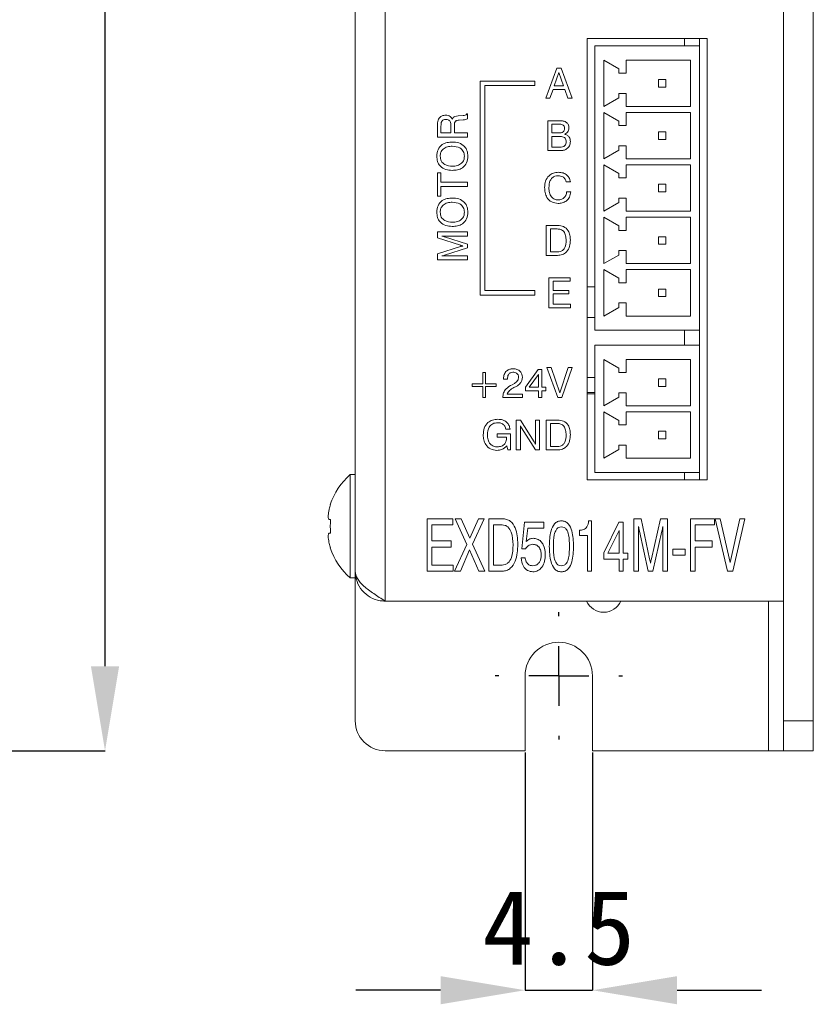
# Model space of a CAD drawing. Header units: millimetres. Extents: x 47 to 120.6, y 37.3 to 135.3.
# Tile 14 of 27: x 94.1 to 120.6, y 37.3 to 70.2. Entities that reach past the tile are written whole.
import ezdxf

# ---------------------------------------------------------------- set-up
doc = ezdxf.new("R2010")
doc.units = ezdxf.units.MM
doc.header["$PDSIZE"] = -1
doc.layers.add('標註文字', color=4, linetype='Continuous')
doc.styles.add('SLDTEXTSTYLE3', font='kaiu.ttf')
doc.dimstyles.new('SLDDIMSTYLE0', dxfattribs={"dimtxt": 2.5, "dimasz": 2.824978, "dimexe": 0, "dimexo": 0.0625, "dimtad": 1, "dimlfac": 2, "dimrnd": 1e-09, "dimzin": 12, "dimdsep": 46, "dimtxsty": 'SLDTEXTSTYLE3', "dimsah": 1, "dimcen": 0.09, "dimadec": 0, "dimazin": 3, "dimtfac": 1, "dimtofl": 0, "dimtmove": 0, "dimatfit": 3, "dimfxl": 0, "dimfrac": 2, "dimtolj": 1, "dimtzin": 12, "dimarcsym": 0})
doc.dimstyles.new('SLDDIMSTYLE1', dxfattribs={"dimtxt": 2.5, "dimasz": 2.824978, "dimexe": 0, "dimexo": 0.0625, "dimtad": 1, "dimdec": 1, "dimlfac": 2, "dimrnd": 1e-09, "dimzin": 12, "dimdsep": 46, "dimtxsty": 'SLDTEXTSTYLE3', "dimsah": 1, "dimcen": 0.09, "dimadec": 0, "dimazin": 3, "dimtfac": 1, "dimtmove": 0, "dimatfit": 0, "dimfxl": 0, "dimfrac": 2, "dimtolj": 1, "dimtzin": 12, "dimarcsym": 0})

# ---------------------------------------------------------------- blocks, each defined once
blk = doc.blocks.new('_D')
at = {"layer": 'Defpoints', "color": 0, "transparency": 16777216}
for p in [(83.502, 100.791), (96.921, 100.791), (83.502, 45.791)]:
    blk.add_point(p, dxfattribs=at)
at = {"layer": '標註文字', "color": 0, "lineweight": -2, "transparency": 16777216}
for p, q in [((83.564, 100.791), (96.921, 100.791)), ((96.921, 48.616), (96.921, 97.967)), ((83.564, 45.791), (96.921, 45.791))]:
    blk.add_line(p, q, dxfattribs=at)
at = {"layer": '標註文字', "color": 0, "transparency": 16777216}
for points in [[(96.45, 97.967), (97.392, 97.967), (96.921, 100.791)], [(96.45, 48.616), (97.392, 48.616), (96.921, 45.791)]]:
    blk.add_solid(points, dxfattribs=at)
at = {"layer": '標註文字', "color": 0, "lineweight": 9, "transparency": 16777216, "insert": (93.63, 73.291), "char_height": 2.5, "attachment_point": 2, "rotation": 90, "style": 'SLDTEXTSTYLE3'}
blk.add_mtext('\\A1;110', dxfattribs=at)
blk = doc.blocks.new('_D_6')
at = {"layer": 'Defpoints', "color": 0, "transparency": 16777216}
for p in [(110.952, 45.791), (113.202, 45.791), (113.202, 37.791)]:
    blk.add_point(p, dxfattribs=at)
at = {"layer": '標註文字', "color": 0, "lineweight": -2, "transparency": 16777216}
for p, q in [((110.952, 45.729), (110.952, 37.791)), ((113.202, 45.729), (113.202, 37.791)), ((108.127, 37.791), (105.302, 37.791)), ((110.952, 37.791), (113.202, 37.791)), ((116.027, 37.791), (118.852, 37.791))]:
    blk.add_line(p, q, dxfattribs=at)
at = {"layer": '標註文字', "color": 0, "transparency": 16777216}
for points in [[(108.127, 38.262), (108.127, 37.321), (110.952, 37.791)], [(116.027, 38.262), (116.027, 37.321), (113.202, 37.791)]]:
    blk.add_solid(points, dxfattribs=at)
at = {"layer": '標註文字', "color": 0, "lineweight": 9, "transparency": 16777216, "insert": (112.077, 41.141), "char_height": 2.5, "attachment_point": 2, "style": 'SLDTEXTSTYLE3'}
blk.add_mtext('\\A1;4.5', dxfattribs=at)
blk = doc.blocks.new('SW_CENTERMARKSYMBOL_2')
at = {"layer": '標註文字', "color": 0}
for p, q in [((0, 2), (0, 2.125)), ((0, 0), (0, 1)), ((-2, 0), (-2.125, 0)), ((0, 0), (-1, 0)), ((0, 0), (0, -1)), ((0, 0), (1, 0)), ((2, 0), (2.125, 0)), ((0, -2), (0, -2.125))]:
    blk.add_line(p, q, dxfattribs=at)

msp = doc.modelspace()

# ---------------------------------------------------------------- linework, layer by layer
at = {"color": 7, "linetype": 'Continuous', "lineweight": 9}
for p, q in [((119.577, 46.7915), (119.577, 99.7915)), ((120.577, 46.7915), (120.577, 99.7915)), ((106.277, 95.7915), (106.277, 50.7915)), ((119.577, 95.7915), (119.577, 50.7915)), ((105.277, 92.4397), (105.277, 54.1433)), ((117.027, 69.5915), (113.027, 69.5915)), ((113.027, 69.5915), (113.027, 54.8415)), ((116.277, 69.3415), (116.277, 69.5915)), ((116.777, 69.3415), (116.777, 69.5915)), ((117.027, 54.8415), (117.027, 69.5915)), ((113.277, 59.8415), (113.277, 69.3415)), ((113.277, 69.3415), (116.777, 69.3415)), ((116.777, 59.8415), (116.777, 69.3415)), ((113.577, 67.3165), (113.577, 68.8665)), ((113.577, 68.8665), (114.077, 68.579)), ((114.327, 68.8665), (116.477, 68.8665)), ((114.327, 68.429), (114.327, 68.8665)), ((116.477, 67.3165), (116.477, 68.8665)), ((111.6424, 67.5915), (112.0074, 68.5915)), ((112.0817, 68.4471), (111.9259, 68.0018)), ((112.0074, 68.5915), (112.1566, 68.5915)), ((112.2356, 68.0018), (112.0817, 68.4471)), ((112.1566, 68.5915), (112.527, 67.5915)), ((114.077, 68.429), (114.077, 68.579)), ((114.327, 68.429), (114.077, 68.429)), ((109.452, 68.1665), (109.452, 61.0165)), ((111.277, 68.1665), (109.452, 68.1665)), ((111.277, 68.0165), (111.277, 68.1665)), ((115.402, 68.2165), (115.652, 68.2165)), ((115.402, 67.9665), (115.402, 68.2165)), ((115.652, 67.9665), (115.652, 68.2165)), ((109.602, 61.1665), (109.602, 68.0165)), ((109.602, 68.0165), (111.277, 68.0165)), ((111.884, 67.8864), (111.778, 67.5915)), ((112.2754, 67.8864), (111.884, 67.8864)), ((111.9259, 68.0018), (112.2356, 68.0018)), ((112.3806, 67.5915), (112.2754, 67.8864)), ((115.402, 67.9665), (115.652, 67.9665)), ((111.778, 67.5915), (111.6424, 67.5915)), ((112.527, 67.5915), (112.3806, 67.5915)), ((113.577, 67.3165), (114.077, 67.604)), ((114.077, 67.754), (114.077, 67.604)), ((114.327, 67.754), (114.077, 67.754)), ((114.327, 67.754), (114.327, 67.3165)), ((113.577, 65.5665), (113.577, 67.1165)), ((113.577, 67.1165), (114.077, 66.829)), ((114.327, 67.3165), (116.477, 67.3165)), ((114.327, 67.1165), (116.477, 67.1165)), ((114.327, 66.679), (114.327, 67.1165)), ((116.477, 65.5665), (116.477, 67.1165)), ((108.7127, 67.0018), (108.8806, 67.0142)), ((108.8868, 66.8725), (108.7542, 66.8607)), ((108.891, 66.8725), (108.8868, 66.8725)), ((108.9988, 67.0659), (109.027, 67.0659)), ((109.027, 67.0659), (109.027, 66.9032)), ((111.7065, 66.8415), (112.1031, 66.8415)), ((111.7065, 65.8415), (111.7065, 66.8415)), ((114.077, 66.679), (114.077, 66.829)), ((108.027, 66.2966), (108.027, 66.6796)), ((108.1424, 66.6582), (108.1424, 66.4362)), ((108.4757, 66.4362), (108.4757, 66.6582)), ((108.5911, 66.648), (108.5911, 66.4376)), ((112.0857, 66.7261), (111.8475, 66.7261)), ((111.8475, 66.7261), (111.8475, 66.4312)), ((114.327, 66.679), (114.077, 66.679)), ((115.402, 66.2165), (115.402, 66.4665)), ((115.402, 66.4665), (115.652, 66.4665)), ((115.652, 66.2165), (115.652, 66.4665)), ((109.027, 66.2966), (108.027, 66.2966)), ((108.1424, 66.4362), (108.4757, 66.4362)), ((108.5911, 66.4376), (109.027, 66.4376)), ((109.027, 66.4376), (109.027, 66.2966)), ((111.8475, 66.4312), (112.0753, 66.4312)), ((112.0961, 66.3159), (111.8475, 66.3159)), ((111.8475, 66.3159), (111.8475, 65.9569)), ((115.402, 66.2165), (115.652, 66.2165)), ((112.1226, 65.8415), (111.7065, 65.8415)), ((111.8475, 65.9569), (112.111, 65.9569)), ((113.577, 65.5665), (114.077, 65.854)), ((114.077, 66.004), (114.077, 65.854)), ((114.327, 66.004), (114.077, 66.004)), ((114.327, 66.004), (114.327, 65.5665)), ((114.327, 65.5665), (116.477, 65.5665)), ((113.577, 63.8165), (113.577, 65.3665)), ((113.577, 65.3665), (114.077, 65.079)), ((114.327, 65.3665), (116.477, 65.3665)), ((114.327, 64.929), (114.327, 65.3665)), ((116.477, 63.8165), (116.477, 65.3665)), ((108.027, 65.1043), (108.1424, 65.1043)), ((108.027, 64.3223), (108.027, 65.1043)), ((108.1424, 65.1043), (108.1424, 64.7838)), ((114.077, 64.929), (114.077, 65.079)), ((114.327, 64.929), (114.077, 64.929)), ((108.1424, 64.7838), (109.027, 64.7838)), ((108.1424, 64.6428), (108.1424, 64.3223)), ((109.027, 64.6428), (108.1424, 64.6428)), ((109.027, 64.7838), (109.027, 64.6428)), ((112.4629, 64.7966), (112.3219, 64.7966)), ((115.402, 64.4665), (115.402, 64.7165)), ((115.402, 64.7165), (115.652, 64.7165)), ((115.652, 64.4665), (115.652, 64.7165)), ((108.1424, 64.3223), (108.027, 64.3223)), ((112.3347, 64.4633), (112.4757, 64.4633)), ((114.077, 64.254), (114.077, 64.104)), ((114.327, 64.254), (114.077, 64.254)), ((114.327, 64.254), (114.327, 63.8165)), ((115.402, 64.4665), (115.652, 64.4665)), ((113.577, 63.8165), (114.077, 64.104)), ((113.577, 62.0665), (113.577, 63.6165)), ((113.577, 63.6165), (114.077, 63.329)), ((114.327, 63.8165), (116.477, 63.8165)), ((114.327, 63.6165), (116.477, 63.6165)), ((114.327, 63.179), (114.327, 63.6165)), ((116.477, 62.0665), (116.477, 63.6165)), ((111.6552, 63.3415), (112.0362, 63.3415)), ((111.6552, 62.3415), (111.6552, 63.3415)), ((111.7962, 63.2261), (111.7962, 62.4569)), ((112.0248, 63.2261), (111.7962, 63.2261)), ((114.077, 63.179), (114.077, 63.329)), ((114.327, 63.179), (114.077, 63.179)), ((108.027, 63.13), (109.027, 63.13)), ((108.027, 62.9284), (108.027, 63.13)), ((108.792, 62.681), (108.027, 62.9284)), ((109.027, 62.9889), (108.1751, 62.9889)), ((108.2626, 62.9661), (109.027, 62.7197)), ((109.027, 63.13), (109.027, 62.9889)), ((115.402, 62.7165), (115.402, 62.9665)), ((115.402, 62.9665), (115.652, 62.9665)), ((115.652, 62.7165), (115.652, 62.9665)), ((108.027, 62.3904), (108.792, 62.635)), ((109.027, 62.5915), (108.2626, 62.3443)), ((109.027, 62.7197), (109.027, 62.5915)), ((114.077, 62.504), (114.077, 62.354)), ((114.327, 62.504), (114.077, 62.504)), ((114.327, 62.504), (114.327, 62.0665)), ((115.402, 62.7165), (115.652, 62.7165)), ((108.027, 62.1941), (108.027, 62.3904)), ((109.027, 62.1941), (108.027, 62.1941)), ((108.1751, 62.3223), (109.027, 62.3223)), ((109.027, 62.3223), (109.027, 62.1941)), ((112.0308, 62.3415), (111.6552, 62.3415)), ((111.7962, 62.4569), (112.0248, 62.4569)), ((113.577, 62.0665), (114.077, 62.354)), ((113.577, 61.8665), (114.077, 61.579)), ((113.577, 60.3165), (113.577, 61.8665)), ((114.327, 62.0665), (116.477, 62.0665)), ((114.327, 61.429), (114.327, 61.8665)), ((114.327, 61.8665), (116.477, 61.8665)), ((116.477, 60.3165), (116.477, 61.8665)), ((111.745, 61.5915), (112.4517, 61.5915)), ((111.745, 60.5915), (111.745, 61.5915)), ((112.4517, 61.5915), (112.4517, 61.4761)), ((114.077, 61.429), (114.077, 61.579)), ((111.886, 61.4761), (111.886, 61.1684)), ((112.4517, 61.4761), (111.886, 61.4761)), ((113.027, 61.2915), (113.277, 61.2915)), ((114.327, 61.429), (114.077, 61.429)), ((115.402, 60.9665), (115.402, 61.2165)), ((115.402, 61.2165), (115.652, 61.2165)), ((115.652, 60.9665), (115.652, 61.2165)), ((109.452, 61.0165), (111.277, 61.0165)), ((111.277, 61.1665), (109.602, 61.1665)), ((111.277, 61.0165), (111.277, 61.1665)), ((111.886, 61.1684), (112.4084, 61.1684)), ((111.886, 61.053), (111.886, 60.7069)), ((112.4084, 61.053), (111.886, 61.053)), ((112.4084, 61.1684), (112.4084, 61.053)), ((115.402, 60.9665), (115.652, 60.9665)), ((112.4629, 60.5915), (111.745, 60.5915)), ((111.886, 60.7069), (112.4629, 60.7069)), ((112.4629, 60.7069), (112.4629, 60.5915)), ((113.577, 60.3165), (114.077, 60.604)), ((114.077, 60.754), (114.077, 60.604)), ((114.327, 60.754), (114.077, 60.754)), ((114.327, 60.754), (114.327, 60.3165)), ((113.277, 60.2665), (113.027, 60.2665)), ((114.327, 60.3165), (116.477, 60.3165)), ((113.277, 59.8415), (116.777, 59.8415)), ((116.277, 59.3415), (116.277, 59.8415)), ((116.777, 59.3415), (116.777, 59.8415)), ((113.277, 55.0915), (113.277, 59.3415)), ((113.277, 59.3415), (116.777, 59.3415)), ((116.777, 55.0915), (116.777, 59.3415)), ((111.6809, 58.5915), (111.8227, 58.5915)), ((112.0398, 57.5915), (111.6809, 58.5915)), ((111.8227, 58.5915), (112.112, 57.7544)), ((112.112, 57.7544), (112.3874, 58.5915)), ((112.527, 58.5915), (112.1809, 57.5915)), ((112.3874, 58.5915), (112.527, 58.5915)), ((113.577, 58.8665), (114.077, 58.579)), ((113.577, 57.3165), (113.577, 58.8665)), ((114.077, 58.429), (114.077, 58.579)), ((114.327, 58.8665), (116.477, 58.8665)), ((114.327, 58.429), (114.327, 58.8665)), ((116.477, 57.3165), (116.477, 58.8665)), ((109.5398, 58.053), (109.5398, 58.4248)), ((109.5398, 58.4248), (109.6296, 58.4248)), ((109.6296, 58.4248), (109.6296, 58.053)), ((110.9629, 57.9445), (111.3872, 58.5274)), ((111.3988, 58.3669), (111.0833, 57.9376)), ((111.3872, 58.5274), (111.5142, 58.5274)), ((111.3988, 57.9376), (111.3988, 58.3669)), ((111.5142, 58.5274), (111.5142, 57.9376)), ((113.027, 58.2665), (113.277, 58.2665)), ((114.327, 58.429), (114.077, 58.429)), ((109.1809, 58.053), (109.5398, 58.053)), ((109.1809, 57.9633), (109.1809, 58.053)), ((109.5398, 57.9633), (109.1809, 57.9633)), ((109.5398, 57.5915), (109.5398, 57.9633)), ((109.6296, 58.053), (109.9886, 58.053)), ((109.6296, 57.9633), (109.6296, 57.5915)), ((109.9886, 57.9633), (109.6296, 57.9633)), ((109.9886, 58.053), (109.9886, 57.9633)), ((110.2321, 58.2069), (110.2321, 58.2235)), ((110.3604, 58.2069), (110.2321, 58.2069)), ((110.3604, 58.2181), (110.3604, 58.2069)), ((110.5142, 58.0202), (110.5941, 58.0649)), ((110.6574, 57.9661), (110.5777, 57.9248)), ((110.9629, 57.8223), (110.9629, 57.9445)), ((111.0833, 57.9376), (111.3988, 57.9376)), ((111.5142, 57.9376), (111.6424, 57.9376)), ((111.6424, 57.9376), (111.6424, 57.8223)), ((115.402, 57.9665), (115.402, 58.2165)), ((115.402, 58.2165), (115.652, 58.2165)), ((115.402, 57.9665), (115.652, 57.9665)), ((115.652, 57.9665), (115.652, 58.2165)), ((109.6296, 57.5915), (109.5398, 57.5915)), ((110.2065, 57.5915), (110.2065, 57.5993)), ((110.8604, 57.5915), (110.2065, 57.5915)), ((110.3515, 57.7069), (110.8604, 57.7069)), ((110.8604, 57.7069), (110.8604, 57.5915)), ((111.3988, 57.8223), (110.9629, 57.8223)), ((111.3988, 57.5915), (111.3988, 57.8223)), ((111.5142, 57.5915), (111.3988, 57.5915)), ((111.5142, 57.8223), (111.5142, 57.5915)), ((111.6424, 57.8223), (111.5142, 57.8223)), ((112.1809, 57.5915), (112.0398, 57.5915)), ((113.277, 57.7165), (113.027, 57.7165)), ((113.577, 57.3165), (114.077, 57.604)), ((114.077, 57.754), (114.077, 57.604)), ((114.327, 57.754), (114.077, 57.754)), ((114.327, 57.754), (114.327, 57.3165)), ((114.327, 57.3165), (116.477, 57.3165)), ((113.577, 55.5665), (113.577, 57.1165)), ((113.577, 57.1165), (114.077, 56.829)), ((114.327, 57.1165), (116.477, 57.1165)), ((114.327, 56.679), (114.327, 57.1165)), ((116.477, 55.5665), (116.477, 57.1165)), ((110.6552, 56.8415), (110.7997, 56.8415)), ((110.6552, 55.8415), (110.6552, 56.8415)), ((110.7962, 56.652), (110.7962, 55.8415)), ((110.7997, 56.8415), (111.2536, 56.1151)), ((111.2962, 56.8415), (111.4373, 56.8415)), ((111.2962, 56.031), (111.2962, 56.8415)), ((111.4373, 56.8415), (111.4373, 55.8415)), ((111.6552, 56.8415), (112.0362, 56.8415)), ((111.6552, 55.8415), (111.6552, 56.8415)), ((111.7962, 56.7261), (111.7962, 55.9569)), ((112.0248, 56.7261), (111.7962, 56.7261)), ((114.077, 56.679), (114.077, 56.829)), ((114.327, 56.679), (114.077, 56.679)), ((110.022, 56.38), (110.4629, 56.38)), ((110.022, 56.2646), (110.022, 56.38)), ((110.3347, 56.2646), (110.022, 56.2646)), ((110.4501, 56.5338), (110.3091, 56.5338)), ((110.3347, 56.2522), (110.3347, 56.2646)), ((110.4629, 56.38), (110.4629, 55.8415)), ((111.2942, 55.8415), (110.8313, 56.5781)), ((115.402, 56.2165), (115.402, 56.4665)), ((115.402, 56.4665), (115.652, 56.4665)), ((115.652, 56.2165), (115.652, 56.4665)), ((110.3736, 55.8415), (110.3427, 55.9809)), ((111.7962, 55.9569), (112.0248, 55.9569)), ((114.077, 56.004), (114.077, 55.854)), ((114.327, 56.004), (114.077, 56.004)), ((114.327, 56.004), (114.327, 55.5665)), ((115.402, 56.2165), (115.652, 56.2165)), ((110.4629, 55.8415), (110.3736, 55.8415)), ((110.7962, 55.8415), (110.6552, 55.8415)), ((111.4373, 55.8415), (111.2942, 55.8415)), ((112.0308, 55.8415), (111.6552, 55.8415)), ((113.577, 55.5665), (114.077, 55.854)), ((114.327, 55.5665), (116.477, 55.5665)), ((105.277, 55.0165), (105.1057, 55.0165)), ((105.1057, 51.5665), (105.1057, 55.0165)), ((113.277, 55.0915), (116.777, 55.0915)), ((116.277, 54.8415), (116.277, 55.0915)), ((116.777, 54.8415), (116.777, 55.0915)), ((113.027, 54.8415), (117.027, 54.8415)), ((104.4443, 54.0165), (104.4564, 54.0165)), ((105.277, 52.4397), (105.277, 54.1433)), ((104.412, 53.5215), (104.4564, 53.5215)), ((107.677, 53.5415), (108.538, 53.5415)), ((107.677, 51.7915), (107.677, 53.5415)), ((107.8341, 53.3396), (107.8341, 52.8011)), ((108.538, 53.3396), (107.8341, 53.3396)), ((108.538, 53.5415), (108.538, 53.3396)), ((108.6193, 53.5415), (108.8188, 53.5415)), ((109.0091, 52.6872), (108.6193, 53.5415)), ((108.8188, 53.5415), (109.1045, 52.894)), ((109.1045, 52.894), (109.3944, 53.5415)), ((109.5841, 53.5415), (109.1942, 52.6921)), ((109.3944, 53.5415), (109.5841, 53.5415)), ((109.7411, 53.5415), (110.1951, 53.5415)), ((109.7411, 51.7915), (109.7411, 53.5415)), ((109.8982, 53.3396), (109.8982, 51.9934)), ((110.1811, 53.3396), (109.8982, 53.3396)), ((110.8405, 52.5403), (110.926, 53.4293)), ((110.926, 53.4293), (111.5735, 53.4293)), ((111.5735, 53.4293), (111.5735, 53.2274)), ((113.0732, 53.4742), (113.1738, 53.4742)), ((113.1738, 53.4742), (113.1738, 51.7915)), ((113.5777, 52.4092), (114.0783, 53.4293)), ((114.0783, 53.4293), (114.2283, 53.4293)), ((114.2283, 53.4293), (114.2283, 52.3973)), ((114.5873, 53.5415), (114.8239, 53.5415)), ((114.5873, 51.7915), (114.5873, 53.5415)), ((114.8239, 53.5415), (115.1117, 52.2027)), ((115.1682, 52.2027), (115.4763, 53.5415)), ((115.4763, 53.5415), (115.7091, 53.5415)), ((115.7091, 53.5415), (115.7091, 51.7915)), ((116.4719, 53.5415), (117.2796, 53.5415)), ((116.4719, 51.7915), (116.4719, 53.5415)), ((116.6289, 53.3396), (116.6289, 52.8011)), ((117.2796, 53.3396), (116.6289, 53.3396)), ((117.2796, 53.5415), (117.2796, 53.3396)), ((117.302, 53.5415), (117.4615, 53.5415)), ((117.7059, 51.7915), (117.302, 53.5415)), ((117.4615, 53.5415), (117.7977, 52.0765)), ((117.7977, 52.0765), (118.1262, 53.5415)), ((118.2892, 53.5415), (117.8854, 51.7915)), ((118.1262, 53.5415), (118.2892, 53.5415)), ((104.4564, 53.0615), (104.412, 53.0615)), ((111.0421, 53.2274), (110.9912, 52.7776)), ((111.5735, 53.2274), (111.0421, 53.2274)), ((112.77, 52.9806), (112.77, 53.1601)), ((113.0392, 52.9806), (112.77, 52.9806)), ((113.0392, 51.7915), (113.0392, 52.9806)), ((114.0937, 53.1485), (113.72, 52.3973)), ((114.0937, 52.3973), (114.0937, 53.1485)), ((114.7443, 53.2824), (114.7443, 51.7915)), ((115.0584, 51.7915), (114.7699, 53.1292)), ((115.5236, 53.1292), (115.2155, 51.7915)), ((115.552, 51.7915), (115.552, 53.2824)), ((107.8341, 52.8011), (108.4844, 52.8011)), ((108.4844, 52.8011), (108.4844, 52.5992)), ((108.5969, 51.7915), (109.0091, 52.6872)), ((109.1942, 52.6921), (109.6065, 51.7915)), ((116.6289, 52.8011), (117.1972, 52.8011)), ((117.1972, 52.8011), (117.1972, 52.5992)), ((104.4564, 52.5665), (104.4443, 52.5665)), ((105.277, 52.4397), (105.277, 51.7915)), ((107.8341, 52.5992), (107.8341, 51.9934)), ((108.4844, 52.5992), (107.8341, 52.5992)), ((109.0971, 52.4996), (108.7957, 51.7915)), ((109.406, 51.7915), (109.0971, 52.4996)), ((110.967, 52.5403), (110.8405, 52.5403)), ((113.5777, 52.1953), (113.5777, 52.4092)), ((113.72, 52.3973), (114.0937, 52.3973)), ((114.2283, 52.3973), (114.3854, 52.3973)), ((114.3854, 52.3973), (114.3854, 52.1953)), ((115.8886, 52.5319), (116.2924, 52.5319)), ((115.8886, 52.33), (115.8886, 52.5319)), ((116.2924, 52.33), (115.8886, 52.33)), ((116.2924, 52.5319), (116.2924, 52.33)), ((116.6289, 52.5992), (116.6289, 51.7915)), ((117.1972, 52.5992), (116.6289, 52.5992)), ((107.8341, 51.9934), (108.552, 51.9934)), ((108.552, 51.9934), (108.552, 51.7915)), ((109.8982, 51.9934), (110.1811, 51.9934)), ((110.818, 52.2388), (110.9527, 52.2388)), ((114.0937, 52.1953), (113.5777, 52.1953)), ((114.0937, 51.7915), (114.0937, 52.1953)), ((114.2283, 52.1953), (114.2283, 51.7915)), ((114.3854, 52.1953), (114.2283, 52.1953)), ((105.277, 51.5665), (105.277, 51.7915)), ((108.552, 51.7915), (107.677, 51.7915)), ((108.7957, 51.7915), (108.5969, 51.7915)), ((109.6065, 51.7915), (109.406, 51.7915)), ((110.1884, 51.7915), (109.7411, 51.7915)), ((113.1738, 51.7915), (113.0392, 51.7915)), ((114.2283, 51.7915), (114.0937, 51.7915)), ((114.7443, 51.7915), (114.5873, 51.7915)), ((115.2155, 51.7915), (115.0584, 51.7915)), ((115.7091, 51.7915), (115.552, 51.7915)), ((116.6289, 51.7915), (116.4719, 51.7915)), ((117.8854, 51.7915), (117.7059, 51.7915)), ((105.1057, 51.5665), (105.277, 51.5665)), ((105.277, 46.7915), (105.277, 51.5665)), ((106.277, 50.7915), (119.577, 50.7915)), ((110.952, 48.2915), (110.952, 45.7915)), ((113.202, 45.7915), (113.202, 48.2915)), ((119.577, 46.7915), (120.577, 46.7915)), ((119.577, 45.7915), (119.577, 46.7915)), ((120.577, 46.7915), (120.577, 45.7915)), ((106.277, 45.7915), (110.952, 45.7915)), ((113.202, 45.7915), (119.077, 45.7915)), ((119.077, 45.7915), (119.577, 45.7915)), ((120.577, 45.7915), (119.577, 45.7915))]:
    msp.add_line(p, q, dxfattribs=at)
at = {"color": 8, "linetype": 'Continuous', "lineweight": 9}
for p, q in [((113.277, 57.7665), (113.027, 57.7665)), ((119.077, 45.7915), (119.077, 50.7915))]:
    msp.add_line(p, q, dxfattribs=at)
at = {"color": 7, "linetype": 'Continuous', "lineweight": 9}
for centre, radius, start, end in [((106.627, 53.2915), 2.3, 131.40962, 161.62606), ((106.627, 53.2915), 2.2885, 161.53016, 165.44795), ((106.627, 53.2915), 2.1827, 173.95141, 186.04859), ((106.627, 53.2915), 2.2885, 194.55205, 198.46984), ((106.627, 53.2915), 2.3, 198.37394, 228.59038), ((113.577, 51.0415), 0.625, 203.57818, 336.42182), ((112.077, 48.2915), 1.125, 0, 180), ((106.277, 46.7915), 1, 180, 270)]:
    msp.add_arc(centre, radius, start, end, dxfattribs=at)
for points, knots in [([(108.027, 66.6796), (108.0272, 66.705), (108.0276, 66.7468), (108.032, 66.8048), (108.0415, 66.8535), (108.0551, 66.8834), (108.0619, 66.8984)], [0, 0, 0, 0, 0.34020057, 0.56029865, 0.78016673, 1, 1, 1, 1]), ([(108.0619, 66.8984), (108.0766, 66.9207), (108.1062, 66.9652), (108.1893, 67.0172), (108.2579, 67.0235), (108.2999, 67.0274)], [0, 0, 0, 0, 0.280382, 0.560589, 1, 1, 1, 1]), ([(108.3021, 66.8864), (108.2748, 66.8846), (108.2339, 66.8819), (108.1872, 66.8522), (108.1428, 66.7829), (108.1426, 66.7136), (108.1424, 66.6582)], [0, 0, 0, 0, 0.2499136, 0.3751179, 0.5002848, 1, 1, 1, 1]), ([(108.2999, 67.0274), (108.326, 67.0258), (108.3782, 67.0225), (108.4663, 66.9825), (108.5025, 66.9244), (108.5246, 66.889)], [0, 0, 0, 0, 0.2811417, 0.5617649, 1, 1, 1, 1]), ([(108.4757, 66.6582), (108.4746, 66.7157), (108.4733, 66.7876), (108.4209, 66.8539), (108.372, 66.8821), (108.33, 66.8847), (108.3021, 66.8864)], [0, 0, 0, 0, 0.4986779, 0.6240625, 0.7495587, 1, 1, 1, 1]), ([(108.5246, 66.889), (108.5324, 66.9104), (108.5478, 66.9531), (108.6206, 66.9954), (108.6777, 66.9993), (108.7127, 67.0018)], [0, 0, 0, 0, 0.2800074, 0.5582758, 1, 1, 1, 1]), ([(108.7542, 66.8607), (108.7278, 66.8581), (108.6883, 66.8542), (108.6369, 66.837), (108.583, 66.7742), (108.5875, 66.7042), (108.5911, 66.648)], [0, 0, 0, 0, 0.2510367, 0.3764297, 0.5003325, 1, 1, 1, 1]), ([(108.8806, 67.0142), (108.9059, 67.0163), (108.9411, 67.0194), (108.9827, 67.0403), (108.9934, 67.0573), (108.9988, 67.0659)], [0, 0, 0, 0, 0.5606769, 0.7806542, 1, 1, 1, 1]), ([(109.027, 66.9032), (109.0024, 66.8941), (108.9584, 66.8778), (108.9116, 66.8742), (108.891, 66.8725)], [0, 0, 0, 0, 0.5584111, 1, 1, 1, 1]), ([(112.1031, 66.8415), (112.1447, 66.8398), (112.2275, 66.8364), (112.3388, 66.7918), (112.4047, 66.7009), (112.4093, 66.6352), (112.4116, 66.6023)], [0, 0, 0, 0, 0.28127328, 0.56065018, 0.77971502, 1, 1, 1, 1]), ([(112.0753, 66.4312), (112.1016, 66.4323), (112.1542, 66.4343), (112.2261, 66.4607), (112.2668, 66.5196), (112.2693, 66.5614), (112.2706, 66.5823)], [0, 0, 0, 0, 0.2813694, 0.5605595, 0.7794578, 1, 1, 1, 1]), ([(112.2706, 66.5823), (112.2696, 66.599), (112.2677, 66.6324), (112.244, 66.6785), (112.183, 66.7217), (112.1258, 66.7243), (112.0857, 66.7261)], [0, 0, 0, 0, 0.1873356, 0.3738797, 0.5604886, 1, 1, 1, 1]), ([(112.4116, 66.6023), (112.4098, 66.5764), (112.4062, 66.5246), (112.3605, 66.4397), (112.3002, 66.4087), (112.2634, 66.3898)], [0, 0, 0, 0, 0.2810142, 0.5614295, 1, 1, 1, 1]), ([(108.0014, 65.6566), (108.0079, 65.7317), (108.021, 65.8815), (108.1658, 66.0468), (108.3451, 66.121), (108.462, 66.127), (108.5206, 66.13)], [0, 0, 0, 0, 0.2799495, 0.5584674, 0.7789101, 1, 1, 1, 1]), ([(108.5206, 66.13), (108.5953, 66.1253), (108.7441, 66.1159), (108.9284, 66.0026), (109.0277, 65.8324), (109.0358, 65.7153), (109.0398, 65.6566)], [0, 0, 0, 0, 0.2806789, 0.5596353, 0.7794046, 1, 1, 1, 1]), ([(112.3219, 66.142), (112.3208, 66.1624), (112.3186, 66.2031), (112.29, 66.2596), (112.2147, 66.3112), (112.145, 66.314), (112.0961, 66.3159)], [0, 0, 0, 0, 0.1873377, 0.3738291, 0.5603492, 1, 1, 1, 1]), ([(112.111, 65.9569), (112.1409, 65.9584), (112.2005, 65.9613), (112.2775, 66.0023), (112.3174, 66.0714), (112.3204, 66.1184), (112.3219, 66.142)], [0, 0, 0, 0, 0.2809922, 0.5597457, 0.7793625, 1, 1, 1, 1]), ([(112.4629, 66.145), (112.458, 66.0965), (112.4481, 65.9996), (112.3517, 65.8955), (112.2361, 65.8476), (112.1604, 65.8435), (112.1226, 65.8415)], [0, 0, 0, 0, 0.2796117, 0.558412, 0.778921, 1, 1, 1, 1]), ([(112.2634, 66.3898), (112.2949, 66.3813), (112.3578, 66.3644), (112.4245, 66.2986), (112.4584, 66.2213), (112.4614, 66.1704), (112.4629, 66.145)], [0, 0, 0, 0, 0.2799743, 0.5592255, 0.7794396, 1, 1, 1, 1]), ([(108.5206, 65.9889), (108.4652, 65.9859), (108.3548, 65.98), (108.2127, 65.9081), (108.1274, 65.7875), (108.1203, 65.7003), (108.1168, 65.6566)], [0, 0, 0, 0, 0.28094, 0.560286, 0.7797841, 1, 1, 1, 1]), ([(108.9245, 65.6566), (108.9184, 65.7124), (108.9062, 65.8238), (108.7521, 65.9698), (108.6085, 65.9817), (108.5206, 65.9889)], [0, 0, 0, 0, 0.280273, 0.5599391, 1, 1, 1, 1]), ([(108.5206, 65.1812), (108.4458, 65.186), (108.2967, 65.1955), (108.1122, 65.3096), (108.0133, 65.4805), (108.0054, 65.5978), (108.0014, 65.6566)], [0, 0, 0, 0, 0.2806564, 0.559563, 0.7794045, 1, 1, 1, 1]), ([(108.1168, 65.6566), (108.1228, 65.6007), (108.1347, 65.489), (108.2882, 65.3415), (108.4324, 65.3296), (108.5206, 65.3223)], [0, 0, 0, 0, 0.2803874, 0.5599415, 1, 1, 1, 1]), ([(109.0398, 65.6566), (109.0333, 65.5814), (109.0201, 65.4314), (108.8758, 65.2653), (108.6964, 65.1906), (108.5793, 65.1844), (108.5206, 65.1812)], [0, 0, 0, 0, 0.27997466, 0.55853676, 0.77893966, 1, 1, 1, 1]), ([(108.5206, 65.3223), (108.5761, 65.3253), (108.6868, 65.3314), (108.8288, 65.4043), (108.914, 65.5253), (108.921, 65.6128), (108.9245, 65.6566)], [0, 0, 0, 0, 0.2809153, 0.5602205, 0.7797539, 1, 1, 1, 1]), ([(111.6039, 64.6133), (111.6089, 64.6856), (111.6188, 64.8297), (111.731, 65.0056), (111.8935, 65.1046), (112.0069, 65.1129), (112.0637, 65.1171)], [0, 0, 0, 0, 0.2805591, 0.5596608, 0.7795052, 1, 1, 1, 1]), ([(112.0549, 65.0018), (112.0188, 64.999), (111.9467, 64.9936), (111.852, 64.9351), (111.7595, 64.8053), (111.7509, 64.6826), (111.745, 64.5965)], [0, 0, 0, 0, 0.1871527, 0.3737701, 0.5608204, 1, 1, 1, 1]), ([(112.3219, 64.7966), (112.3126, 64.8301), (112.294, 64.897), (112.1997, 64.9867), (112.1097, 64.996), (112.0549, 65.0018)], [0, 0, 0, 0, 0.2809587, 0.561123, 1, 1, 1, 1]), ([(112.0637, 65.1171), (112.1168, 65.1135), (112.2227, 65.1064), (112.3546, 65.0308), (112.4391, 64.9198), (112.455, 64.8377), (112.4629, 64.7966)], [0, 0, 0, 0, 0.2804356, 0.5598523, 0.7797494, 1, 1, 1, 1]), ([(112.0535, 64.0787), (111.9788, 64.0866), (111.8298, 64.1024), (111.677, 64.2594), (111.6122, 64.4392), (111.6067, 64.5552), (111.6039, 64.6133)], [0, 0, 0, 0, 0.27942244, 0.55801876, 0.7787433, 1, 1, 1, 1]), ([(111.745, 64.5965), (111.748, 64.543), (111.754, 64.4363), (111.8206, 64.2997), (111.9295, 64.2074), (112.0139, 64.1985), (112.0561, 64.1941)], [0, 0, 0, 0, 0.2809601, 0.5607231, 0.7802809, 1, 1, 1, 1]), ([(108.0014, 63.7848), (108.0079, 63.8599), (108.021, 64.0097), (108.1658, 64.175), (108.3451, 64.2492), (108.462, 64.2552), (108.5206, 64.2582)], [0, 0, 0, 0, 0.2799495, 0.5584674, 0.7789101, 1, 1, 1, 1]), ([(108.5206, 64.2582), (108.5953, 64.2535), (108.7441, 64.2441), (108.9284, 64.1308), (109.0277, 63.9606), (109.0358, 63.8435), (109.0398, 63.7848)], [0, 0, 0, 0, 0.2806789, 0.5596353, 0.7794046, 1, 1, 1, 1]), ([(112.4757, 64.4633), (112.4672, 64.4037), (112.45, 64.2845), (112.3345, 64.1547), (112.1943, 64.0874), (112.1004, 64.0816), (112.0535, 64.0787)], [0, 0, 0, 0, 0.2798315, 0.5589253, 0.7792295, 1, 1, 1, 1]), ([(112.0561, 64.1941), (112.0967, 64.1977), (112.178, 64.205), (112.2712, 64.2766), (112.3241, 64.3681), (112.3312, 64.4315), (112.3347, 64.4633)], [0, 0, 0, 0, 0.2799768, 0.559263, 0.779384, 1, 1, 1, 1]), ([(108.5206, 64.1171), (108.4652, 64.1141), (108.3548, 64.1082), (108.2127, 64.0363), (108.1274, 63.9157), (108.1203, 63.8285), (108.1168, 63.7848)], [0, 0, 0, 0, 0.28094, 0.560286, 0.7797841, 1, 1, 1, 1]), ([(108.9245, 63.7848), (108.9184, 63.8406), (108.9062, 63.952), (108.7521, 64.098), (108.6085, 64.1099), (108.5206, 64.1171)], [0, 0, 0, 0, 0.280273, 0.5599391, 1, 1, 1, 1]), ([(108.5206, 63.3094), (108.4458, 63.3142), (108.2967, 63.3237), (108.1122, 63.4378), (108.0133, 63.6087), (108.0054, 63.726), (108.0014, 63.7848)], [0, 0, 0, 0, 0.2806564, 0.559563, 0.7794045, 1, 1, 1, 1]), ([(108.1168, 63.7848), (108.1228, 63.7289), (108.1347, 63.6172), (108.2882, 63.4697), (108.4324, 63.4578), (108.5206, 63.4505)], [0, 0, 0, 0, 0.2803874, 0.5599415, 1, 1, 1, 1]), ([(109.0398, 63.7848), (109.0333, 63.7096), (109.0201, 63.5596), (108.8758, 63.3935), (108.6964, 63.3188), (108.5793, 63.3126), (108.5206, 63.3094)], [0, 0, 0, 0, 0.27997466, 0.55853676, 0.77893966, 1, 1, 1, 1]), ([(108.5206, 63.4505), (108.5761, 63.4535), (108.6868, 63.4596), (108.8288, 63.5325), (108.914, 63.6535), (108.921, 63.741), (108.9245, 63.7848)], [0, 0, 0, 0, 0.2809153, 0.5602205, 0.7797539, 1, 1, 1, 1]), ([(112.3219, 62.8459), (112.3196, 62.8971), (112.315, 62.9991), (112.2563, 63.134), (112.1462, 63.2165), (112.0653, 63.2229), (112.0248, 63.2261)], [0, 0, 0, 0, 0.2811769, 0.5605901, 0.7797941, 1, 1, 1, 1]), ([(112.0362, 63.3415), (112.1058, 63.3358), (112.2444, 63.3245), (112.3952, 63.1865), (112.4556, 63.0181), (112.4605, 62.9102), (112.4629, 62.8561)], [0, 0, 0, 0, 0.2800069, 0.5581299, 0.7787298, 1, 1, 1, 1]), ([(108.1751, 62.9889), (108.1915, 62.9851), (108.2209, 62.9784), (108.2499, 62.9699), (108.2626, 62.9661)], [0, 0, 0, 0, 0.5599727, 1, 1, 1, 1]), ([(112.0248, 62.4569), (112.0596, 62.4592), (112.1291, 62.4638), (112.2228, 62.517), (112.3107, 62.6442), (112.3173, 62.7627), (112.3219, 62.8459)], [0, 0, 0, 0, 0.1872441, 0.3737912, 0.5605755, 1, 1, 1, 1]), ([(112.4629, 62.8561), (112.4591, 62.7848), (112.4515, 62.6427), (112.3564, 62.4608), (112.1992, 62.3544), (112.087, 62.3458), (112.0308, 62.3415)], [0, 0, 0, 0, 0.2809357, 0.5601478, 0.7796631, 1, 1, 1, 1]), ([(108.8742, 62.6586), (108.8586, 62.6621), (108.8309, 62.6682), (108.8039, 62.6771), (108.792, 62.681)], [0, 0, 0, 0, 0.5600059, 1, 1, 1, 1]), ([(108.792, 62.635), (108.8072, 62.64), (108.8342, 62.6491), (108.862, 62.6557), (108.8742, 62.6586)], [0, 0, 0, 0, 0.5600602, 1, 1, 1, 1]), ([(108.2626, 62.3443), (108.2465, 62.3393), (108.2177, 62.3304), (108.1881, 62.3248), (108.1751, 62.3223)], [0, 0, 0, 0, 0.5599492, 1, 1, 1, 1]), ([(110.2321, 58.2235), (110.2356, 58.272), (110.2426, 58.3688), (110.3228, 58.4843), (110.4343, 58.5455), (110.5102, 58.5505), (110.5483, 58.553)], [0, 0, 0, 0, 0.2804185, 0.559343, 0.7793301, 1, 1, 1, 1]), ([(110.5452, 58.4376), (110.5147, 58.4344), (110.4536, 58.428), (110.3719, 58.3452), (110.3647, 58.2663), (110.3604, 58.2181)], [0, 0, 0, 0, 0.280554, 0.5602873, 1, 1, 1, 1]), ([(110.7321, 58.269), (110.7294, 58.2957), (110.7239, 58.3491), (110.6709, 58.4062), (110.6079, 58.4343), (110.5661, 58.4365), (110.5452, 58.4376)], [0, 0, 0, 0, 0.2795814, 0.558527, 0.7790218, 1, 1, 1, 1]), ([(110.5483, 58.553), (110.5929, 58.5497), (110.682, 58.5432), (110.7893, 58.4724), (110.8521, 58.3732), (110.8576, 58.3031), (110.8604, 58.268)], [0, 0, 0, 0, 0.2804256, 0.5596865, 0.7795834, 1, 1, 1, 1]), ([(110.5941, 58.0649), (110.6355, 58.0922), (110.6932, 58.1304), (110.7284, 58.2118), (110.7309, 58.2499), (110.7321, 58.269)], [0, 0, 0, 0, 0.5581223, 0.7790324, 1, 1, 1, 1]), ([(110.8604, 58.268), (110.8575, 58.232), (110.8518, 58.1601), (110.785, 58.0453), (110.7058, 57.9961), (110.6574, 57.9661)], [0, 0, 0, 0, 0.280304, 0.5602104, 1, 1, 1, 1]), ([(110.2065, 57.5993), (110.2104, 57.6514), (110.2183, 57.7553), (110.3277, 57.913), (110.4434, 57.9795), (110.5142, 58.0202)], [0, 0, 0, 0, 0.2799963, 0.5591981, 1, 1, 1, 1]), ([(110.5777, 57.9248), (110.5226, 57.8965), (110.4246, 57.846), (110.3738, 57.7492), (110.3515, 57.7069)], [0, 0, 0, 0, 0.5626058, 1, 1, 1, 1]), ([(109.5527, 56.3465), (109.5579, 56.4221), (109.5684, 56.573), (109.689, 56.7556), (109.8613, 56.8549), (109.9799, 56.863), (110.0392, 56.8671)], [0, 0, 0, 0, 0.2805138, 0.5594737, 0.7793778, 1, 1, 1, 1]), ([(110.0348, 56.7518), (109.9783, 56.7463), (109.8656, 56.7353), (109.7127, 56.584), (109.7009, 56.4379), (109.6937, 56.3485)], [0, 0, 0, 0, 0.2806739, 0.5600912, 1, 1, 1, 1]), ([(110.3091, 56.5338), (110.2999, 56.5689), (110.2815, 56.6391), (110.2064, 56.7118), (110.1197, 56.7471), (110.0631, 56.7502), (110.0348, 56.7518)], [0, 0, 0, 0, 0.2799084, 0.5589749, 0.779291, 1, 1, 1, 1]), ([(110.0392, 56.8671), (110.094, 56.8634), (110.2033, 56.856), (110.3388, 56.7762), (110.4235, 56.6603), (110.4412, 56.576), (110.4501, 56.5338)], [0, 0, 0, 0, 0.2803603, 0.5596436, 0.7795703, 1, 1, 1, 1]), ([(110.8313, 56.5781), (110.8238, 56.5914), (110.8105, 56.6153), (110.8006, 56.6408), (110.7962, 56.652)], [0, 0, 0, 0, 0.5599565, 1, 1, 1, 1]), ([(112.3219, 56.3459), (112.3196, 56.3971), (112.315, 56.4991), (112.2563, 56.634), (112.1462, 56.7165), (112.0653, 56.7229), (112.0248, 56.7261)], [0, 0, 0, 0, 0.2811769, 0.5605901, 0.7797941, 1, 1, 1, 1]), ([(112.0362, 56.8415), (112.1058, 56.8358), (112.2444, 56.8245), (112.3952, 56.6865), (112.4556, 56.5181), (112.4605, 56.4102), (112.4629, 56.3561)], [0, 0, 0, 0, 0.2800069, 0.5581299, 0.7787298, 1, 1, 1, 1]), ([(110.0066, 55.8287), (109.9338, 55.8372), (109.7882, 55.8544), (109.6367, 56.0035), (109.5622, 56.1758), (109.5558, 56.2895), (109.5527, 56.3465)], [0, 0, 0, 0, 0.27926909, 0.55839695, 0.77896741, 1, 1, 1, 1]), ([(109.6937, 56.3485), (109.6967, 56.2931), (109.7028, 56.1826), (109.7752, 56.0408), (109.8954, 55.9549), (109.9827, 55.9477), (110.0264, 55.9441)], [0, 0, 0, 0, 0.2809397, 0.5602627, 0.7798202, 1, 1, 1, 1]), ([(110.0264, 55.9441), (110.0727, 55.9479), (110.165, 55.9555), (110.272, 56.0365), (110.3277, 56.1436), (110.3324, 56.2159), (110.3347, 56.2522)], [0, 0, 0, 0, 0.2801823, 0.5591372, 0.7792571, 1, 1, 1, 1]), ([(112.0248, 55.9569), (112.0596, 55.9592), (112.1291, 55.9638), (112.2228, 56.017), (112.3107, 56.1442), (112.3173, 56.2627), (112.3219, 56.3459)], [0, 0, 0, 0, 0.1872441, 0.3737912, 0.5605755, 1, 1, 1, 1]), ([(112.4629, 56.3561), (112.4591, 56.2848), (112.4515, 56.1427), (112.3564, 55.9608), (112.1992, 55.8544), (112.087, 55.8458), (112.0308, 55.8415)], [0, 0, 0, 0, 0.28093574, 0.56014783, 0.77966308, 1, 1, 1, 1]), ([(110.3427, 55.9809), (110.2893, 55.9309), (110.1935, 55.8414), (110.0639, 55.8326), (110.0066, 55.8287)], [0, 0, 0, 0, 0.55820171, 1, 1, 1, 1]), ([(111.2536, 56.1151), (111.2627, 56.1), (111.279, 56.073), (111.291, 56.0438), (111.2962, 56.031)], [0, 0, 0, 0, 0.5601495, 1, 1, 1, 1]), ([(104.412, 53.8665), (104.4032, 53.8292), (104.3857, 53.7545), (104.3741, 53.6527), (104.3755, 53.5755), (104.3885, 53.5293), (104.4045, 53.524), (104.412, 53.5215)], [0, 0, 0, 0, 0.2095281, 0.4195633, 0.6226907, 0.8225336, 1, 1, 1, 1]), ([(110.5488, 52.6742), (110.5435, 52.8164), (110.5356, 53.0294), (110.411, 53.2541), (110.2874, 53.3305), (110.2165, 53.3365), (110.1811, 53.3396)], [0, 0, 0, 0, 0.500529, 0.7496743, 0.874747, 1, 1, 1, 1]), ([(110.1951, 53.5415), (110.2415, 53.5382), (110.3343, 53.5315), (110.5022, 53.4434), (110.6339, 53.2413), (110.6971, 52.9699), (110.7029, 52.7848), (110.7059, 52.6921)], [0, 0, 0, 0, 0.1251871, 0.2501732, 0.4986054, 0.7490709, 1, 1, 1, 1]), ([(111.7604, 52.6199), (111.7655, 52.7942), (111.7733, 53.0554), (111.8932, 53.3433), (112.0315, 53.4596), (112.119, 53.4693), (112.1628, 53.4742)], [0, 0, 0, 0, 0.5009845, 0.7504057, 0.8752308, 1, 1, 1, 1]), ([(112.1628, 53.4742), (112.2066, 53.4694), (112.2943, 53.4598), (112.4338, 53.3444), (112.5548, 53.0561), (112.5627, 52.7945), (112.568, 52.6199)], [0, 0, 0, 0, 0.1248175, 0.249626, 0.4990577, 1, 1, 1, 1]), ([(112.77, 53.1601), (112.8163, 53.1635), (112.9086, 53.1702), (113.0465, 53.2799), (113.0631, 53.4004), (113.0732, 53.4742)], [0, 0, 0, 0, 0.2815287, 0.5602114, 1, 1, 1, 1]), ([(104.412, 53.0615), (104.4032, 53.058), (104.3857, 53.051), (104.3741, 52.9949), (104.3755, 52.9123), (104.3885, 52.815), (104.4045, 52.748), (104.412, 52.7165)], [0, 0, 0, 0, 0.2095281, 0.4195633, 0.6226907, 0.8225336, 1, 1, 1, 1]), ([(112.1642, 53.2723), (112.1315, 53.2683), (112.066, 53.2603), (111.9693, 53.1648), (111.9013, 52.9436), (111.8975, 52.7495), (111.895, 52.6199)], [0, 0, 0, 0, 0.124482, 0.24901, 0.4985168, 1, 1, 1, 1]), ([(112.4334, 52.6199), (112.4309, 52.7495), (112.4272, 52.9437), (112.3601, 53.1658), (112.2625, 53.2608), (112.197, 53.2684), (112.1642, 53.2723)], [0, 0, 0, 0, 0.5014427, 0.7508997, 0.8754684, 1, 1, 1, 1]), ([(114.7699, 53.1292), (114.7641, 53.1577), (114.7536, 53.2084), (114.7472, 53.2598), (114.7443, 53.2824)], [0, 0, 0, 0, 0.5599562, 1, 1, 1, 1]), ([(115.552, 53.2824), (115.5474, 53.2537), (115.5391, 53.2024), (115.5283, 53.1516), (115.5236, 53.1292)], [0, 0, 0, 0, 0.5599898, 1, 1, 1, 1]), ([(110.1811, 51.9934), (110.2172, 51.9964), (110.2895, 52.0024), (110.4158, 52.0802), (110.5378, 52.3126), (110.5444, 52.5294), (110.5488, 52.6742)], [0, 0, 0, 0, 0.1252495, 0.2502793, 0.4992796, 1, 1, 1, 1]), ([(110.7059, 52.6921), (110.7029, 52.5956), (110.6969, 52.4028), (110.6306, 52.1205), (110.5028, 51.9065), (110.3336, 51.8036), (110.2368, 51.7955), (110.1884, 51.7915)], [0, 0, 0, 0, 0.2508338, 0.5012695, 0.7500743, 0.8749782, 1, 1, 1, 1]), ([(111.2086, 52.6889), (111.1809, 52.6864), (111.1254, 52.6814), (111.0357, 52.6334), (110.9931, 52.5756), (110.967, 52.5403)], [0, 0, 0, 0, 0.2802901, 0.5604836, 1, 1, 1, 1]), ([(110.9912, 52.7776), (111.0273, 52.8134), (111.0918, 52.8774), (111.1814, 52.8867), (111.2208, 52.8909)], [0, 0, 0, 0, 0.5592659, 1, 1, 1, 1]), ([(111.4911, 52.3293), (111.4886, 52.3775), (111.4834, 52.4737), (111.4231, 52.5973), (111.3227, 52.6781), (111.2466, 52.6853), (111.2086, 52.6889)], [0, 0, 0, 0, 0.2810048, 0.5606218, 0.7801216, 1, 1, 1, 1]), ([(111.2208, 52.8909), (111.2684, 52.8865), (111.3634, 52.8777), (111.4827, 52.7925), (111.6022, 52.6217), (111.616, 52.4607), (111.6257, 52.3478)], [0, 0, 0, 0, 0.1869618, 0.3736967, 0.560985, 1, 1, 1, 1]), ([(111.2068, 51.971), (111.2389, 51.9738), (111.303, 51.9793), (111.386, 52.0325), (111.4728, 52.1439), (111.4836, 52.2529), (111.4911, 52.3293)], [0, 0, 0, 0, 0.1871942, 0.3740994, 0.5614976, 1, 1, 1, 1]), ([(111.6257, 52.3478), (111.6219, 52.2734), (111.6142, 52.1247), (111.5298, 51.9325), (111.388, 51.7919), (111.2705, 51.7767), (111.2117, 51.7691)], [0, 0, 0, 0, 0.2811029, 0.5612096, 0.7808181, 1, 1, 1, 1]), ([(112.1628, 51.7691), (112.1192, 51.7739), (112.032, 51.7837), (111.8933, 51.8986), (111.7733, 52.1857), (111.7655, 52.4461), (111.7604, 52.6199)], [0, 0, 0, 0, 0.1247785, 0.2495847, 0.4989945, 1, 1, 1, 1]), ([(111.895, 52.6199), (111.8974, 52.4908), (111.9011, 52.2974), (111.9696, 52.0772), (112.0663, 51.9824), (112.1316, 51.9748), (112.1642, 51.971)], [0, 0, 0, 0, 0.5014149, 0.7508441, 0.875455, 1, 1, 1, 1]), ([(112.568, 52.6199), (112.5628, 52.4457), (112.5551, 52.1848), (112.4335, 51.8975), (112.2939, 51.7833), (112.2065, 51.7738), (112.1628, 51.7691)], [0, 0, 0, 0, 0.5009849, 0.7503978, 0.8751746, 1, 1, 1, 1]), ([(112.1642, 51.971), (112.1968, 51.9748), (112.262, 51.9825), (112.36, 52.076), (112.4273, 52.2974), (112.431, 52.4908), (112.4334, 52.6199)], [0, 0, 0, 0, 0.124494, 0.2490238, 0.4984758, 1, 1, 1, 1]), ([(111.2117, 51.7691), (111.1481, 51.7785), (111.0206, 51.7975), (110.86, 51.9777), (110.8339, 52.1398), (110.818, 52.2388)], [0, 0, 0, 0, 0.2793662, 0.5596305, 1, 1, 1, 1]), ([(110.9527, 52.2388), (110.9595, 52.2012), (110.9731, 52.1261), (111.0323, 52.0346), (111.1167, 51.9791), (111.1768, 51.9737), (111.2068, 51.971)], [0, 0, 0, 0, 0.2805287, 0.5600552, 0.7799208, 1, 1, 1, 1]), ([(115.1117, 52.2027), (115.1181, 52.1761), (115.1294, 52.1285), (115.1373, 52.0802), (115.1408, 52.059)], [0, 0, 0, 0, 0.5600335, 1, 1, 1, 1]), ([(115.1408, 52.059), (115.1451, 52.086), (115.1528, 52.1341), (115.1635, 52.1818), (115.1682, 52.2027)], [0, 0, 0, 0, 0.5599886, 1, 1, 1, 1]), ([(105.277, 51.7915), (105.289, 51.6745), (105.3129, 51.4406), (105.4992, 51.1321), (105.7713, 50.9055), (106.0495, 50.803), (106.2215, 50.7943), (106.277, 50.7915)], [0, 0, 0, 0, 0.2233551, 0.4467415, 0.6701281, 0.8935144, 1, 1, 1, 1])]:
    msp.add_open_spline(points, degree=3, knots=knots, dxfattribs=at)
msp.add_open_spline([(106.277, 50.7915), (106.146, 50.8748), (105.8839, 51.0415), (105.5534, 51.2915), (105.3221, 51.5415), (105.292, 51.7082), (105.277, 51.7915)], degree=3, dxfattribs=at)

# ---------------------------------------------------------------- block references
at = {"layer": '標註文字', "lineweight": 9, "rotation": 90}
msp.add_blockref('SW_CENTERMARKSYMBOL_2', (112.077, 48.2915), dxfattribs=at)

# ---------------------------------------------------------------- dimensions: what is measured, and where the dimension line sits
at = {"layer": '標註文字', "lineweight": 9}
for base, p1, p2, angle, dimstyle, picture, middle in [((96.9207, 100.7915), (83.5018, 45.7915), (83.5018, 100.7915), 90, 'SLDDIMSTYLE0', '_D', (96.9207, 73.2915)), ((113.202, 37.7915), (110.952, 45.7915), (113.202, 45.7915), 180, 'SLDDIMSTYLE1', '_D_6', (112.077, 37.7915))]:
    dim = msp.add_linear_dim(base=base, p1=p1, p2=p2, angle=angle, dimstyle=dimstyle, dxfattribs=at)
    dim.commit()
    dim.dimension.update_dxf_attribs({"geometry": picture, "text_midpoint": middle, "dimtype": 160})

doc.saveas('drawing.dxf')
